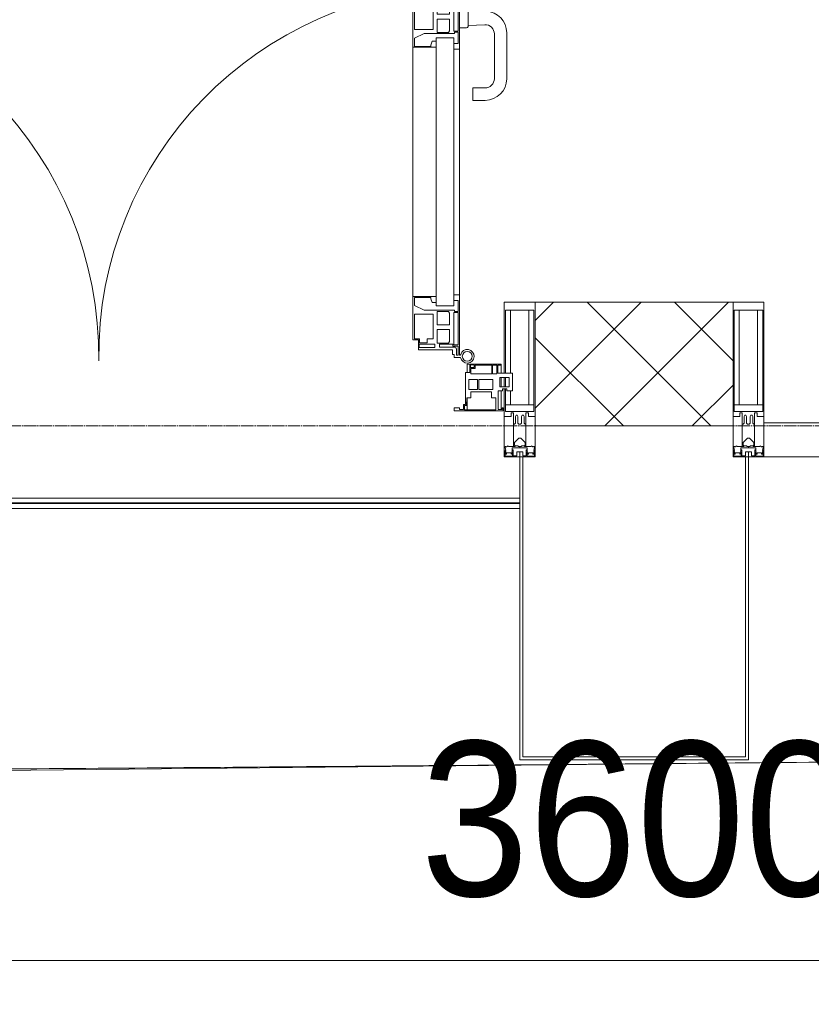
# Model space of a CAD drawing. Header units: millimetres. Extents: x 5617 to 183965, y 7718 to 172958.
# Tile 62 of 120: x 65931 to 67212, y 14465 to 16057. Entities that reach past the tile are written whole.
import ezdxf

# ---------------------------------------------------------------- set-up
doc = ezdxf.new("R2010")
doc.units = ezdxf.units.MM
doc.linetypes.add('ADSK_Линия сетки', pattern=[25, 20, -2.5, 0, -2.5])
for name, color, linetype, lineweight in [('Двери', 7, 'Continuous', 18), ('Импосты витража', 7, 'Continuous', 18), ('Колонны', 7, 'Continuous', 18), ('Ограждение', 7, 'Continuous', 18), ('Оси', 7, 'Continuous', 9), ('Панели витража', 7, 'Continuous', 18), ('Поручни', 7, 'Continuous', 18), ('Размеры', 7, 'Continuous', 9), ('Размеры-100', 7, 'Continuous', 9), ('Стены разрез', 7, 'Continuous', 40), ('Форма', 7, 'Continuous', 18), ('Формообразующий элемент-перекрытие', 7, 'Continuous', 18), ('Элементы узлов', 7, 'Continuous', 18)]:
    doc.layers.add(name, color=color, linetype=linetype, lineweight=lineweight)
doc.styles.add('Arial', font='arial.ttf', dxfattribs={"width": 0.9, "height": 250})
doc.dimstyles.new('Основной_2_5_мм', dxfattribs={"dimscale": 304.8, "dimtxt": 255.06485, "dimasz": 0.463911, "dimexe": 0.492126, "dimexo": 0.492126, "dimgap": 0.098425, "dimtad": 1, "dimdec": 0, "dimdsep": 46, "dimtxsty": 'Arial', "dimblk1": 'OBLIQUE', "dimblk2": 'OBLIQUE', "dimsah": 1, "dimcen": 0.09, "dimdle": 0.492126, "dimazin": 2, "dimtfac": 1, "dimtdec": 4, "dimtix": 1, "dimtmove": 0, "dimatfit": 3, "dimfxl": 1, "dimtvp": 1, "dimtolj": 1, "dimtzin": 0, "dimlwd": 20, "dimlwe": 20, "dimarcsym": 2})

# ---------------------------------------------------------------- blocks, each defined once
blk = doc.blocks.new('System Panel - A_PAN_Glass-7506762-МКСС_К4_L05_18_600_')
at = {"layer": 'Панели витража', "color": 254, "lineweight": 5, "true_color": 0xcccccc}
for p, q in [((656.25, 55), (-656.25, 55)), ((-656.25, 55), (-656.25, 0)), ((656.25, 0), (656.25, 55)), ((-656.25, 0), (656.25, 0))]:
    blk.add_line(p, q, dxfattribs=at)
blk = doc.blocks.new('A_PAN_ALU_Door_Double - EXT_1_Double_EQ-7506763-МКСС_К4_L05_18_600_')
at = {"layer": 'Двери', "color": 254, "lineweight": 5, "true_color": 0xcccccc}
for p, q in [((-575.1, -160.7), (-585.4, -160.7)), ((-583.7, -164.2), (-583.7, -262.2)), ((-581.6, -179.2), (-581.6, -164.2)), ((-581.6, -164.2), (-578.6, -164.2)), ((-578.6, -164.2), (-578.6, -174.5)), ((-575.1, -165.6), (-575.1, -160.7)), ((-572.4, -165.6), (-575.1, -165.6)), ((-572.4, -173.3), (-572.4, -165.6)), ((-517.1, -173.3), (-572.4, -173.3)), ((-517.1, -189.3), (-517.1, -173.3)), ((517.1, -173.3), (572.4, -173.3)), ((517.1, -189.3), (517.1, -173.3)), ((572.4, -165.6), (575.1, -165.6)), ((572.4, -173.3), (572.4, -165.6)), ((575.1, -160.7), (585.4, -160.7)), ((575.1, -165.6), (575.1, -160.7)), ((581.6, -164.2), (578.6, -164.2)), ((578.6, -164.2), (578.6, -174.5)), ((581.6, -179.2), (581.6, -164.2)), ((583.7, -164.2), (583.7, -262.2)), ((-572.9, -179.2), (-581.6, -179.2)), ((-581.6, -233.4), (-581.6, -180.9)), ((-581.6, -180.9), (-574.6, -180.9)), ((-575.5, -177.5), (-551.3, -177.5)), ((-574.6, -180.9), (-574.6, -233.4)), ((-572.9, -182.2), (-572.9, -179.2)), ((-551.3, -182.2), (-572.9, -182.2)), ((-567.6, -186.7), (-566.1, -184)), ((-567.6, -205.7), (-567.6, -186.7)), ((-566.1, -184), (-547.7, -184)), ((-551.3, -177.5), (-551.3, -182.2)), ((-547.7, -184), (-547.7, -205.7)), ((-543.6, -182.2), (-543.6, -176.7)), ((-543.6, -176.7), (-518.6, -176.7)), ((-518.6, -182.2), (-543.6, -182.2)), ((-531.2, -191), (-531.2, -184.4)), ((-531.2, -184.4), (-518.8, -184.4)), ((-518.8, -184.4), (-518.8, -191)), ((-518.8, -191), (-510.6, -191)), ((-518.6, -176.7), (-518.6, -182.2)), ((-508.2, -189.3), (-517.1, -189.3)), ((-510.6, -191), (-510.6, -230.6)), ((-508.2, -259.2), (-508.2, -189.3)), ((508.2, -189.3), (517.1, -189.3)), ((508.2, -259.2), (508.2, -189.3)), ((510.6, -191), (510.6, -230.6)), ((518.8, -191), (510.6, -191)), ((518.6, -176.7), (518.6, -182.2)), ((543.6, -176.7), (518.6, -176.7)), ((518.6, -182.2), (543.6, -182.2)), ((518.8, -184.4), (518.8, -191)), ((531.2, -184.4), (518.8, -184.4)), ((531.2, -191), (531.2, -184.4)), ((543.6, -182.2), (543.6, -176.7)), ((547.7, -184), (547.7, -205.7)), ((566.1, -184), (547.7, -184)), ((551.3, -177.5), (551.3, -182.2)), ((575.5, -177.5), (551.3, -177.5)), ((551.3, -182.2), (572.9, -182.2)), ((567.6, -186.7), (566.1, -184)), ((567.6, -205.7), (567.6, -186.7)), ((572.9, -179.2), (581.6, -179.2)), ((572.9, -182.2), (572.9, -179.2)), ((574.6, -180.9), (574.6, -233.4)), ((581.6, -180.9), (574.6, -180.9)), ((581.6, -233.4), (581.6, -180.9)), ((-547.7, -205.7), (-567.6, -205.7)), ((-541.3, -230.6), (-541.3, -191)), ((-541.3, -191), (-531.2, -191)), ((541.3, -191), (531.2, -191)), ((541.3, -230.6), (541.3, -191)), ((547.7, -205.7), (567.6, -205.7)), ((-567.6, -232.6), (-567.6, -213.6)), ((-567.6, -213.6), (-547.7, -213.6)), ((-547.7, -213.6), (-547.7, -235.3)), ((567.6, -213.6), (547.7, -213.6)), ((547.7, -213.6), (547.7, -235.3)), ((567.6, -232.6), (567.6, -213.6)), ((-574.6, -233.4), (-581.6, -233.4)), ((-581.6, -253.1), (-581.6, -235.1)), ((-581.6, -235.1), (-575.4, -235.1)), ((-575.4, -235.1), (-575.4, -237.1)), ((-575.4, -237.1), (-526.4, -237.1)), ((-566.1, -235.3), (-567.6, -232.6)), ((-547.7, -235.3), (-566.1, -235.3)), ((-510.6, -230.6), (-541.3, -230.6)), ((-526.4, -237.1), (-510.6, -244.7)), ((510.6, -230.6), (541.3, -230.6)), ((526.4, -237.1), (510.6, -244.7)), ((575.4, -237.1), (526.4, -237.1)), ((547.7, -235.3), (566.1, -235.3)), ((566.1, -235.3), (567.6, -232.6)), ((574.6, -233.4), (581.6, -233.4)), ((575.4, -235.1), (575.4, -237.1)), ((581.6, -235.1), (575.4, -235.1)), ((581.6, -253.1), (581.6, -235.1)), ((-583.7, -244.2), (-583.7, -677.3)), ((-574.6, -253.1), (-581.6, -253.1)), ((-574.6, -244.2), (-546, -244.2)), ((-574.6, -244.2), (-574.6, -677.3)), ((-574.6, -262.2), (-574.6, -253.1)), ((-546, -677.3), (-546, -244.2)), ((-539.3, -249.6), (-546, -249.6)), ((-546, -249.6), (-546, -259.2)), ((-537.1, -255.7), (-539.3, -249.6)), ((-510.6, -244.7), (-510.6, -257.7)), ((510.6, -244.7), (510.6, -257.7)), ((537.1, -255.7), (539.3, -249.6)), ((539.3, -249.6), (546, -249.6)), ((546, -677.3), (546, -244.2)), ((574.6, -244.2), (546, -244.2)), ((546, -249.6), (546, -259.2)), ((574.6, -244.2), (574.6, -677.3)), ((574.6, -253.1), (581.6, -253.1)), ((574.6, -262.2), (574.6, -253.1)), ((583.7, -244.2), (583.7, -677.3)), ((-583.7, -262.2), (-574.6, -262.2)), ((-546, -259.2), (-508.2, -259.2)), ((-537.1, -257.7), (-537.1, -255.7)), ((-510.6, -257.7), (-537.1, -257.7)), ((-508.2, -662.3), (-508.2, -259.2)), ((546, -259.2), (508.2, -259.2)), ((508.2, -662.3), (508.2, -259.2)), ((510.6, -257.7), (537.1, -257.7)), ((537.1, -257.7), (537.1, -255.7)), ((583.7, -262.2), (574.6, -262.2)), ((-574.6, -659.3), (-583.7, -659.3)), ((-583.7, -659.3), (-583.7, -758.9)), ((-574.6, -659.3), (-583.7, -659.3)), ((-583.7, -659.3), (-583.7, -758.9)), ((-581.6, -686.5), (-581.6, -668.4)), ((-581.6, -668.4), (-574.6, -668.4)), ((-581.6, -686.5), (-581.6, -668.4)), ((-581.6, -668.4), (-574.6, -668.4)), ((-574.6, -668.4), (-574.6, -659.3)), ((-574.6, -668.4), (-574.6, -659.3)), ((-508.2, -662.3), (-546, -662.3)), ((-546, -662.3), (-546, -672)), ((-508.2, -662.3), (-546, -662.3)), ((-546, -662.3), (-546, -672)), ((-539.3, -672), (-537.1, -665.9)), ((-539.3, -672), (-537.1, -665.9)), ((-537.1, -665.9), (-537.1, -663.8)), ((-537.1, -663.8), (-510.6, -663.8)), ((-537.1, -665.9), (-537.1, -663.8)), ((-537.1, -663.8), (-510.6, -663.8)), ((-510.6, -663.8), (-510.6, -676.8)), ((-510.6, -663.8), (-510.6, -676.8)), ((-508.2, -732.3), (-508.2, -662.3)), ((-508.2, -732.3), (-508.2, -662.3)), ((508.2, -662.3), (546, -662.3)), ((508.2, -732.3), (508.2, -662.3)), ((508.2, -662.3), (546, -662.3)), ((508.2, -732.3), (508.2, -662.3)), ((510.6, -663.8), (510.6, -676.8)), ((537.1, -663.8), (510.6, -663.8)), ((510.6, -663.8), (510.6, -676.8)), ((537.1, -663.8), (510.6, -663.8)), ((537.1, -665.9), (537.1, -663.8)), ((537.1, -665.9), (537.1, -663.8)), ((539.3, -672), (537.1, -665.9)), ((539.3, -672), (537.1, -665.9)), ((546, -662.3), (546, -672)), ((546, -662.3), (546, -672)), ((574.6, -659.3), (583.7, -659.3)), ((574.6, -668.4), (574.6, -659.3)), ((574.6, -659.3), (583.7, -659.3)), ((574.6, -668.4), (574.6, -659.3)), ((581.6, -668.4), (574.6, -668.4)), ((581.6, -668.4), (574.6, -668.4)), ((581.6, -686.5), (581.6, -668.4)), ((581.6, -686.5), (581.6, -668.4)), ((583.7, -659.3), (583.7, -758.9)), ((583.7, -659.3), (583.7, -758.9)), ((-526.4, -684.5), (-575.4, -684.5)), ((-575.4, -684.5), (-575.4, -686.5)), ((-526.4, -684.5), (-575.4, -684.5)), ((-575.4, -684.5), (-575.4, -686.5)), ((-574.6, -677.3), (-546, -677.3)), ((-546, -672), (-539.3, -672)), ((-546, -672), (-539.3, -672)), ((-510.6, -676.8), (-526.4, -684.5)), ((-510.6, -676.8), (-526.4, -684.5)), ((510.6, -676.8), (526.4, -684.5)), ((510.6, -676.8), (526.4, -684.5)), ((526.4, -684.5), (575.4, -684.5)), ((526.4, -684.5), (575.4, -684.5)), ((546, -672), (539.3, -672)), ((546, -672), (539.3, -672)), ((574.6, -677.3), (546, -677.3)), ((575.4, -684.5), (575.4, -686.5)), ((575.4, -684.5), (575.4, -686.5)), ((-575.4, -686.5), (-581.6, -686.5)), ((-575.4, -686.5), (-581.6, -686.5)), ((-581.6, -740.6), (-581.6, -688.2)), ((-581.6, -688.2), (-574.6, -688.2)), ((-581.6, -740.6), (-581.6, -688.2)), ((-581.6, -688.2), (-574.6, -688.2)), ((-574.6, -688.2), (-574.6, -740.6)), ((-574.6, -688.2), (-574.6, -740.6)), ((-567.6, -688.9), (-566.1, -686.3)), ((-567.6, -688.9), (-566.1, -686.3)), ((-567.6, -708), (-567.6, -688.9)), ((-567.6, -708), (-567.6, -688.9)), ((-566.1, -686.3), (-547.7, -686.3)), ((-566.1, -686.3), (-547.7, -686.3)), ((-547.7, -686.3), (-547.7, -708)), ((-547.7, -686.3), (-547.7, -708)), ((-541.3, -730.5), (-541.3, -691)), ((-541.3, -691), (-510.6, -691)), ((-541.3, -730.5), (-541.3, -691)), ((-541.3, -691), (-510.6, -691)), ((-510.6, -691), (-510.6, -730.6)), ((-510.6, -691), (-510.6, -730.6)), ((541.3, -691), (510.6, -691)), ((510.6, -691), (510.6, -730.6)), ((541.3, -691), (510.6, -691)), ((510.6, -691), (510.6, -730.6)), ((541.3, -730.5), (541.3, -691)), ((541.3, -730.5), (541.3, -691)), ((547.7, -686.3), (547.7, -708)), ((566.1, -686.3), (547.7, -686.3)), ((547.7, -686.3), (547.7, -708)), ((566.1, -686.3), (547.7, -686.3)), ((567.6, -688.9), (566.1, -686.3)), ((567.6, -688.9), (566.1, -686.3)), ((567.6, -708), (567.6, -688.9)), ((567.6, -708), (567.6, -688.9)), ((581.6, -688.2), (574.6, -688.2)), ((574.6, -688.2), (574.6, -740.6)), ((581.6, -688.2), (574.6, -688.2)), ((574.6, -688.2), (574.6, -740.6)), ((575.4, -686.5), (581.6, -686.5)), ((575.4, -686.5), (581.6, -686.5)), ((581.6, -740.6), (581.6, -688.2)), ((581.6, -740.6), (581.6, -688.2)), ((-547.7, -708), (-567.6, -708)), ((-547.7, -708), (-567.6, -708)), ((-567.6, -734.8), (-567.6, -715.8)), ((-567.6, -715.8), (-547.7, -715.8)), ((-567.6, -734.8), (-567.6, -715.8)), ((-567.6, -715.8), (-547.7, -715.8)), ((-547.7, -715.8), (-547.7, -737.5)), ((-547.7, -715.8), (-547.7, -737.5)), ((547.7, -708), (567.6, -708)), ((547.7, -708), (567.6, -708)), ((567.6, -715.8), (547.7, -715.8)), ((547.7, -715.8), (547.7, -737.5)), ((567.6, -715.8), (547.7, -715.8)), ((547.7, -715.8), (547.7, -737.5)), ((567.6, -734.8), (567.6, -715.8)), ((567.6, -734.8), (567.6, -715.8)), ((-531.2, -730.5), (-541.3, -730.5)), ((-531.2, -730.5), (-541.3, -730.5)), ((-531.2, -737.1), (-531.2, -730.5)), ((-531.2, -737.1), (-531.2, -730.5)), ((-510.6, -730.6), (-518.8, -730.6)), ((-518.8, -730.6), (-518.8, -737.1)), ((-510.6, -730.6), (-518.8, -730.6)), ((-518.8, -730.6), (-518.8, -737.1)), ((-517.1, -741.8), (-517.1, -732.3)), ((-517.1, -732.3), (-508.2, -732.3)), ((-517.1, -741.8), (-517.1, -732.3)), ((-517.1, -732.3), (-508.2, -732.3)), ((517.1, -732.3), (508.2, -732.3)), ((517.1, -732.3), (508.2, -732.3)), ((510.6, -730.6), (518.8, -730.6)), ((510.6, -730.6), (518.8, -730.6)), ((517.1, -741.8), (517.1, -732.3)), ((517.1, -741.8), (517.1, -732.3)), ((518.8, -730.6), (518.8, -737.1)), ((518.8, -730.6), (518.8, -737.1)), ((531.2, -730.5), (541.3, -730.5)), ((531.2, -737.1), (531.2, -730.5)), ((531.2, -730.5), (541.3, -730.5)), ((531.2, -737.1), (531.2, -730.5)), ((-574.6, -740.6), (-581.6, -740.6)), ((-574.6, -740.6), (-581.6, -740.6)), ((-581.6, -750.3), (-581.6, -742.3)), ((-581.6, -742.3), (-572.9, -742.3)), ((-581.6, -750.3), (-581.6, -742.3)), ((-581.6, -742.3), (-572.9, -742.3)), ((-572.9, -742.3), (-572.9, -739.3)), ((-572.9, -739.3), (-543.6, -739.3)), ((-572.9, -742.3), (-572.9, -739.3)), ((-572.9, -739.3), (-543.6, -739.3)), ((-566.1, -737.5), (-567.6, -734.8)), ((-566.1, -737.5), (-567.6, -734.8)), ((-547.7, -737.5), (-566.1, -737.5)), ((-547.7, -737.5), (-566.1, -737.5)), ((-543.6, -739.3), (-543.6, -744.8)), ((-543.6, -739.3), (-543.6, -744.8)), ((-543.6, -744.8), (-518.6, -744.8)), ((-543.6, -744.8), (-518.6, -744.8)), ((-518.8, -737.1), (-531.2, -737.1)), ((-518.8, -737.1), (-531.2, -737.1)), ((-518.6, -744.8), (-518.6, -741.8)), ((-518.6, -741.8), (-517.1, -741.8)), ((-518.6, -744.8), (-518.6, -741.8)), ((-518.6, -741.8), (-517.1, -741.8)), ((518.6, -741.8), (517.1, -741.8)), ((518.6, -741.8), (517.1, -741.8)), ((518.6, -744.8), (518.6, -741.8)), ((518.6, -744.8), (518.6, -741.8)), ((543.6, -744.8), (518.6, -744.8)), ((543.6, -744.8), (518.6, -744.8)), ((518.8, -737.1), (531.2, -737.1)), ((518.8, -737.1), (531.2, -737.1)), ((543.6, -739.3), (543.6, -744.8)), ((572.9, -739.3), (543.6, -739.3)), ((543.6, -739.3), (543.6, -744.8)), ((572.9, -739.3), (543.6, -739.3)), ((547.7, -737.5), (566.1, -737.5)), ((547.7, -737.5), (566.1, -737.5)), ((566.1, -737.5), (567.6, -734.8)), ((566.1, -737.5), (567.6, -734.8)), ((572.9, -742.3), (572.9, -739.3)), ((572.9, -742.3), (572.9, -739.3)), ((581.6, -742.3), (572.9, -742.3)), ((581.6, -742.3), (572.9, -742.3)), ((574.6, -740.6), (581.6, -740.6)), ((574.6, -740.6), (581.6, -740.6)), ((581.6, -750.3), (581.6, -742.3)), ((581.6, -750.3), (581.6, -742.3)), ((-583.7, -758.9), (-578.6, -758.9)), ((-583.7, -758.9), (-578.6, -758.9)), ((-579.8, -750.3), (-581.6, -750.3)), ((-579.8, -750.3), (-581.6, -750.3)), ((-578.6, -748.9), (-579.8, -748.9)), ((-579.8, -748.9), (-579.8, -750.3)), ((-578.6, -748.9), (-579.8, -748.9)), ((-579.8, -748.9), (-579.8, -750.3)), ((-578.6, -758.9), (-578.6, -748.9)), ((-578.6, -758.9), (-578.6, -748.9)), ((578.6, -748.9), (579.8, -748.9)), ((578.6, -758.9), (578.6, -748.9)), ((578.6, -748.9), (579.8, -748.9)), ((578.6, -758.9), (578.6, -748.9)), ((583.7, -758.9), (578.6, -758.9)), ((583.7, -758.9), (578.6, -758.9)), ((579.8, -748.9), (579.8, -750.3)), ((579.8, -748.9), (579.8, -750.3)), ((579.8, -750.3), (581.6, -750.3)), ((579.8, -750.3), (581.6, -750.3))]:
    blk.add_line(p, q, dxfattribs=at)
at = {"layer": 'Двери', "color": 254, "lineweight": 5, "true_color": 0xe5e5e5}
for p, q in [((-625.1, -576.5), (-605.1, -576.5)), ((-605.1, -576.5), (-605.1, -596.5)), ((625.1, -576.5), (605.1, -576.5)), ((605.1, -576.5), (605.1, -596.5)), ((-605.1, -596.5), (-625.1, -596.5)), ((605.1, -596.5), (625.1, -596.5)), ((-660.1, -685.7), (-660.1, -611.5)), ((-640.1, -611.5), (-640.1, -683.8)), ((640.1, -611.5), (640.1, -683.8)), ((660.1, -685.7), (660.1, -611.5)), ((-624.5, -698.8), (-597.6, -697.7)), ((-597.6, -723.5), (-597.6, -696)), ((-595.1, -693.5), (-583.6, -693.5)), ((595.1, -693.5), (583.6, -693.5)), ((597.6, -723.5), (597.6, -696)), ((624.5, -698.8), (597.6, -697.7)), ((-597.6, -721.7), (-626.4, -720.7)), ((-583.6, -726), (-595.1, -726)), ((583.6, -726), (595.1, -726)), ((597.6, -721.7), (626.4, -720.7))]:
    blk.add_line(p, q, dxfattribs=at)
at = {"layer": 'Двери', "color": 254, "lineweight": 5, "true_color": 0xcccccc}
for centre, radius, start, end in [((-596.2, -162.7), 11, 9.9716, 343.953), ((-596.2, -162.6), 8, 90, 270), ((-596.2, -162.6), 8, 270, 90), ((596.2, -162.7), 11, 196.047, 170.0284), ((596.2, -162.6), 8, 90, 270), ((596.2, -162.6), 8, 270, 90), ((-583.7, -166.3), 2.03, 90, 163.9279), ((-575.5, -174.5), 3, 180, 270), ((575.5, -174.5), 3, 270, 0), ((583.7, -166.3), 2.03, 16.0721, 90)]:
    blk.add_arc(centre, radius, start, end, dxfattribs=at)
at = {"layer": 'Двери', "color": 254, "lineweight": 5, "true_color": 0xe5e5e5}
for centre, radius, start, end in [((-596.2, -162.6), 596.2, 270.9387, 0.704), ((596.2, -162.6), 596.2, 179.296, 269.0613), ((-625.1, -611.5), 35, 90, 180), ((625.1, -611.5), 35, 0, 90), ((-625.1, -611.5), 15, 90, 180), ((625.1, -611.5), 15, 0, 90), ((-625.1, -683.8), 15, 180, 272.1944), ((625.1, -683.8), 15, 267.8056, 0), ((-625.1, -685.7), 35, 180, 267.8055), ((-595.1, -696), 2.5, 90, 180), ((595.1, -696), 2.5, 0, 90), ((625.1, -685.7), 35, 272.1945, 0), ((-595.1, -723.5), 2.5, 180, 270), ((595.1, -723.5), 2.5, 270, 0)]:
    blk.add_arc(centre, radius, start, end, dxfattribs=at)
at = {"layer": 'Панели витража', "color": 254, "lineweight": 5, "true_color": 0xcccccc}
for p, q in [((-654.3, -79.5), (-654.3, -74.5)), ((-654.3, -74.5), (-575.3, -74.5)), ((-652.8, -79.5), (-654.3, -79.5)), ((-652.8, -76.7), (-652.8, -79.5)), ((-646.3, -76.7), (-652.8, -76.7)), ((-651.2, -76.7), (-651.2, -106.6)), ((-646.3, -106.6), (-646.3, -76.7)), ((-592, -76.3), (-642.4, -76.3)), ((-642.4, -76.3), (-642.4, -95.5)), ((-596.2, -95.5), (-596.2, -76.2)), ((-592, -83.1), (-592, -76.3)), ((-590.3, -76.5), (-590.3, -84.8)), ((-583.9, -76.5), (-590.3, -76.5)), ((-583.9, -79.5), (-583.9, -76.5)), ((-575.3, -79.5), (-583.9, -79.5)), ((-575.3, -74.5), (-575.3, -79.5)), ((575.3, -74.5), (654.3, -74.5)), ((575.3, -79.5), (575.3, -74.5)), ((583.9, -79.5), (575.3, -79.5)), ((583.9, -76.5), (583.9, -79.5)), ((590.3, -76.5), (583.9, -76.5)), ((590.3, -84.8), (590.3, -76.5)), ((592, -76.3), (592, -83.1)), ((642.4, -76.3), (592, -76.3)), ((596.2, -76.2), (596.2, -95.5)), ((642.4, -95.5), (642.4, -76.3)), ((646.3, -76.7), (646.3, -106.6)), ((652.8, -76.7), (646.3, -76.7)), ((651.2, -106.6), (651.2, -76.7)), ((652.8, -79.5), (652.8, -76.7)), ((654.3, -79.5), (652.8, -79.5)), ((654.3, -74.5), (654.3, -79.5)), ((-642.4, -95.5), (-635.3, -95.5)), ((-635.3, -95.5), (-635.3, -105)), ((-602.1, -95.5), (-595.8, -95.5)), ((-602.1, -105), (-602.1, -95.5)), ((-595.8, -89), (-595, -88.2)), ((-595.8, -95.5), (-595.8, -89)), ((-595, -83.1), (-592, -83.1)), ((-595, -88.2), (-595, -83.1)), ((-593.3, -84.8), (-593.3, -136.5)), ((-590.3, -84.8), (-593.3, -84.8)), ((593.3, -84.8), (590.3, -84.8)), ((592, -83.1), (595, -83.1)), ((593.3, -136.5), (593.3, -84.8)), ((595, -83.1), (595, -88.2)), ((595, -88.2), (595.8, -89)), ((595.8, -89), (595.8, -95.5)), ((595.8, -95.5), (602.1, -95.5)), ((602.1, -95.5), (602.1, -105)), ((635.3, -95.5), (642.4, -95.5)), ((635.3, -105), (635.3, -95.5)), ((-669.2, -106.6), (-660.2, -106.6)), ((-669.2, -135.1), (-669.2, -106.6)), ((-660.2, -106.6), (-660.2, -110.1)), ((-660.2, -110.1), (-653.3, -110.1)), ((-653.3, -106.6), (-646.3, -106.6)), ((-653.3, -110.1), (-653.3, -106.6)), ((-637.8, -108.8), (-637.8, -125)), ((-615.2, -108.8), (-637.8, -108.8)), ((-635.3, -105), (-602.1, -105)), ((-615.2, -125), (-615.2, -108.8)), ((-613, -108.8), (-613, -125)), ((-598.7, -108.8), (-613, -108.8)), ((-598.7, -125), (-598.7, -108.8)), ((598.7, -108.8), (598.7, -125)), ((613, -108.8), (598.7, -108.8)), ((602.1, -105), (635.3, -105)), ((613, -125), (613, -108.8)), ((615.2, -108.8), (615.2, -125)), ((637.8, -108.8), (615.2, -108.8)), ((637.8, -125), (637.8, -108.8)), ((646.3, -106.6), (653.3, -106.6)), ((653.3, -106.6), (653.3, -110.1)), ((653.3, -110.1), (660.2, -110.1)), ((660.2, -106.6), (669.2, -106.6)), ((660.2, -110.1), (660.2, -106.6)), ((669.2, -106.6), (669.2, -135.1)), ((-664.2, -113.4), (-664.2, -128.4)), ((-649.2, -113.4), (-664.2, -113.4)), ((-651.2, -113.4), (-651.2, -128.4)), ((-649.2, -128.4), (-649.2, -113.4)), ((-637.8, -125), (-615.2, -125)), ((-613, -125), (-598.7, -125)), ((598.7, -125), (613, -125)), ((615.2, -125), (637.8, -125)), ((649.2, -113.4), (649.2, -128.4)), ((664.2, -113.4), (649.2, -113.4)), ((651.2, -128.4), (651.2, -113.4)), ((664.2, -128.4), (664.2, -113.4)), ((-645.9, -135.1), (-669.2, -135.1)), ((-664.2, -128.4), (-649.2, -128.4)), ((-651.2, -135.1), (-651.2, -148.5)), ((-645.9, -148.5), (-645.9, -135.1)), ((-644.3, -134.5), (-644.3, -148.2)), ((-637.3, -134.5), (-644.3, -134.5)), ((-637.3, -148.2), (-637.3, -134.5)), ((-635.9, -134.2), (-635.9, -148.4)), ((-601.9, -134.2), (-635.9, -134.2)), ((-608.9, -142.8), (-601.9, -142.8)), ((-608.9, -148.4), (-608.9, -142.8)), ((-601.9, -142.8), (-601.9, -134.2)), ((-600.3, -136.5), (-600.3, -150)), ((-593.3, -136.5), (-600.3, -136.5)), ((-596.2, -150), (-596.2, -136.5)), ((600.3, -136.5), (593.3, -136.5)), ((596.2, -136.5), (596.2, -150)), ((600.3, -150), (600.3, -136.5)), ((635.9, -134.2), (601.9, -134.2)), ((601.9, -134.2), (601.9, -142.8)), ((601.9, -142.8), (608.9, -142.8)), ((608.9, -142.8), (608.9, -148.4)), ((635.9, -148.4), (635.9, -134.2)), ((637.3, -134.5), (637.3, -148.2)), ((644.3, -134.5), (637.3, -134.5)), ((644.3, -148.2), (644.3, -134.5)), ((645.9, -135.1), (645.9, -148.5)), ((669.2, -135.1), (645.9, -135.1)), ((649.2, -128.4), (664.2, -128.4)), ((651.2, -148.5), (651.2, -135.1)), ((-651.2, -148.5), (-645.9, -148.5)), ((-651.2, -150), (-651.2, -148.5)), ((-600.3, -150), (-651.2, -150)), ((-644.3, -148.2), (-637.3, -148.2)), ((-635.9, -148.4), (-608.9, -148.4)), ((-607.5, -144.4), (-607.5, -148.7)), ((-601.5, -144.4), (-607.5, -144.4)), ((-607.5, -148.7), (-601.5, -148.7)), ((-601.5, -148.7), (-601.5, -144.4)), ((-600.3, -150), (-596.2, -150)), ((596.2, -150), (600.3, -150)), ((651.2, -150), (600.3, -150)), ((601.5, -144.4), (601.5, -148.7)), ((607.5, -144.4), (601.5, -144.4)), ((601.5, -148.7), (607.5, -148.7)), ((607.5, -148.7), (607.5, -144.4)), ((608.9, -148.4), (635.9, -148.4)), ((637.3, -148.2), (644.3, -148.2)), ((645.9, -148.5), (651.2, -148.5)), ((651.2, -148.5), (651.2, -150))]:
    blk.add_line(p, q, dxfattribs=at)
blk = doc.blocks.new('Rectangular Mullion - 50Wx250H-V49-МКСС_К4_L05_18_600_')
at = {"layer": 'Элементы узлов', "color": 254, "lineweight": 5, "true_color": 0xcccccc}
for p, q in [((-25, 135.1), (-25, 250)), ((-25, 250), (0, 250)), ((25, 250), (0, 250)), ((25, 65.2), (25, 250)), ((-23, 237.3), (0, 237.3)), ((-23, 237.3), (-23, 135.1)), ((-14.9, 135.1), (-14.9, 237.3)), ((23, 237.3), (0, 237.3)), ((14.9, 84), (14.9, 237.3)), ((23, 237.3), (23, 73.6)), ((-25, 113.4), (-25, 128.4)), ((-23, 128.4), (-23, 113.4)), ((-25, 65.2), (-25, 110.1)), ((-23, 110.1), (-23, 73.6)), ((-14.9, 84), (-14.9, 106.6)), ((0, 84), (-23, 84)), ((0, 84), (23, 84)), ((-14, 65.2), (-25, 65.2)), ((-0.5, 73.6), (-23, 73.6)), ((-14, 71.3), (-14, 65.2)), ((-10, 71.3), (-14, 71.3)), ((-10, 53), (-10, 71.3)), ((-7, 65.2), (-5.9, 67.3)), ((-7, 65.2), (-7, 54.7)), ((-4.1, 67.3), (-5.9, 67.3)), ((-4.1, 67.3), (-2.9, 65.1)), ((-2.9, 65.1), (-2.9, 54.6)), ((0.5, 73.6), (23, 73.6)), ((4.1, 67.3), (2.9, 65.1)), ((2.9, 65.1), (2.9, 54.6)), ((4.1, 67.3), (5.9, 67.3)), ((7, 65.2), (5.9, 67.3)), ((7, 65.2), (7, 54.7)), ((10, 71.3), (14, 71.3)), ((10, 53), (10, 71.3)), ((14, 71.3), (14, 65.2)), ((14, 65.2), (25, 65.2)), ((-8.7, 53), (-10, 53)), ((-10, 53), (-10, 17)), ((-8.7, 53), (-7, 54.7)), ((-1.3, 53), (-2.9, 54.6)), ((0, 53), (-1.3, 53)), ((0, 53), (1.3, 53)), ((1.3, 53), (2.9, 54.6)), ((8.7, 53), (7, 54.7)), ((8.7, 53), (10, 53)), ((10, 53), (10, 17)), ((-22.3, 17), (-23.8, 17)), ((-23.8, 17), (-23.8, 14.6)), ((-22.3, 17), (-22.3, 16)), ((-22.3, 16), (-21.3, 16)), ((-19, 17.6), (-21.3, 16)), ((-18.4, 16.6), (-19, 17.6)), ((-7.4, 16.6), (-18.4, 16.6)), ((-10, 17), (-7.5, 17)), ((-8.5, 23), (-1.5, 30)), ((-8.5, 18.5), (-8.5, 23)), ((-7.5, 18.5), (-8.5, 18.5)), ((-7.5, 17), (-7.5, 18.5)), ((-7.4, 18), (-7.4, 16.6)), ((-2.6, 18), (-7.4, 18)), ((-2.6, 18), (-2.6, 16.8)), ((-2.6, 16.8), (0, 16.8)), ((-1.5, 30), (0, 30)), ((1.5, 30), (0, 30)), ((2.6, 16.8), (0, 16.8)), ((0, 14.8), (0, 16.8)), ((0, 14.8), (0, 16.8)), ((8.5, 23), (1.5, 30)), ((2.6, 18), (2.6, 16.8)), ((2.6, 18), (7.4, 18)), ((7.4, 18), (7.4, 16.6)), ((7.4, 16.6), (18.4, 16.6)), ((7.5, 18.5), (8.5, 18.5)), ((7.5, 17), (7.5, 18.5)), ((10, 17), (7.5, 17)), ((8.5, 18.5), (8.5, 23)), ((18.4, 16.6), (19, 17.6)), ((19, 17.6), (21.3, 16)), ((22.3, 16), (21.3, 16)), ((22.3, 17), (22.3, 16)), ((22.3, 17), (23.8, 17)), ((23.8, 17), (23.8, 14.6)), ((-23.8, 14.6), (-25, 14.2)), ((-25, 0), (-25, 14.2)), ((-22.5, 10.6), (-23.8, 14.6)), ((-22.5, 10.6), (-23.7, 9.9)), ((-23.7, 1.3), (-23.7, 9.9)), ((-23.7, 1.3), (-11.8, 1.3)), ((-23.2, 10.2), (-22.5, 8)), ((-22.5, 8), (-22.5, 4.5)), ((-21.3, 4.5), (-22.5, 4.5)), ((-21.3, 4.5), (-21.3, 6.5)), ((-21.3, 6.5), (-14.2, 6.5)), ((-14.2, 6.5), (-14.2, 4.5)), ((-13.2, 4.5), (-14.2, 4.5)), ((-13.2, 4.5), (-12.2, 7.2)), ((-12.7, 7.6), (-11.3, 11.4)), ((-12.7, 7.6), (-11.8, 6.9)), ((-12.2, 9), (-12.2, 14.8)), ((-12.2, 14.8), (0, 14.8)), ((-11.8, 1.3), (-11.8, 6.9)), ((-10.5, 11.2), (-11.3, 11.4)), ((-10.5, 1.5), (-10.5, 11.2)), ((-4.8, 1.5), (-10.5, 1.5)), ((0, 8), (-4.8, 8)), ((-4.8, 1.5), (-4.8, 8)), ((12.2, 14.8), (0, 14.8)), ((0, 0), (0, 8)), ((0, 8), (4.8, 8)), ((0, 0), (0, 8)), ((4.8, 1.5), (4.8, 8)), ((4.8, 1.5), (10.5, 1.5)), ((10.5, 11.2), (11.3, 11.4)), ((10.5, 1.5), (10.5, 11.2)), ((12.7, 7.6), (11.3, 11.4)), ((12.7, 7.6), (11.8, 6.9)), ((11.8, 1.3), (11.8, 6.9)), ((23.7, 1.3), (11.8, 1.3)), ((12.2, 9), (12.2, 14.8)), ((13.2, 4.5), (12.2, 7.2)), ((13.2, 4.5), (14.2, 4.5)), ((21.3, 6.5), (14.2, 6.5)), ((14.2, 6.5), (14.2, 4.5)), ((21.3, 4.5), (21.3, 6.5)), ((21.3, 4.5), (22.5, 4.5)), ((22.5, 10.6), (23.8, 14.6)), ((22.5, 10.6), (23.7, 9.9)), ((23.2, 10.2), (22.5, 8)), ((22.5, 8), (22.5, 4.5)), ((23.7, 1.3), (23.7, 9.9)), ((23.8, 14.6), (25, 14.2)), ((25, 0), (25, 14.2)), ((-25, 0), (0, 0)), ((25, 0), (0, 0))]:
    blk.add_line(p, q, dxfattribs=at)
for centre, start, end in [((-0.5, 73.1), 360, 90), ((0.5, 73.1), 90, 180)]:
    blk.add_arc(centre, 0.5, start, end, dxfattribs=at)
blk = doc.blocks.new('Rectangular Mullion - R_StandardFrame_50Wx250H-V50-МКСС_К4_L05_18_600_')
at = {"layer": 'Импосты витража', "color": 254, "lineweight": 5, "true_color": 0xcccccc}
for p, q in [((-25, -110.1), (-25, 0)), ((-25, 0), (0, 0)), ((5, 0), (25, 0)), ((25, 0), (25, -250)), ((-25, -128.4), (-25, -113.4)), ((-25, -250), (-25, -135.1)), ((25, -250), (-25, -250))]:
    blk.add_line(p, q, dxfattribs=at)
blk = doc.blocks.new('Rectangular Mullion - 50Wx250H-2623690-МКСС_К4_L05_18_600_')
at = {"layer": 'Элементы узлов', "color": 254, "lineweight": 5, "true_color": 0xcccccc}
for p, q in [((-25, 65.2), (-25, 250)), ((-25, 250), (0, 250)), ((25, 250), (0, 250)), ((25, 65.2), (25, 250)), ((-23, 237.3), (0, 237.3)), ((-23, 237.3), (-23, 73.6)), ((-14.9, 84), (-14.9, 237.3)), ((23, 237.3), (0, 237.3)), ((14.9, 84), (14.9, 237.3)), ((23, 237.3), (23, 73.6)), ((0, 84), (-23, 84)), ((0, 84), (23, 84)), ((-14, 65.2), (-25, 65.2)), ((-0.5, 73.6), (-23, 73.6)), ((-14, 71.3), (-14, 65.2)), ((-10, 71.3), (-14, 71.3)), ((-10, 53), (-10, 71.3)), ((-7, 65.2), (-5.9, 67.3)), ((-7, 65.2), (-7, 54.7)), ((-4.1, 67.3), (-5.9, 67.3)), ((-4.1, 67.3), (-2.9, 65.1)), ((-2.9, 65.1), (-2.9, 54.6)), ((0.5, 73.6), (23, 73.6)), ((4.1, 67.3), (2.9, 65.1)), ((2.9, 65.1), (2.9, 54.6)), ((4.1, 67.3), (5.9, 67.3)), ((7, 65.2), (5.9, 67.3)), ((7, 65.2), (7, 54.7)), ((10, 71.3), (14, 71.3)), ((10, 53), (10, 71.3)), ((14, 71.3), (14, 65.2)), ((14, 65.2), (25, 65.2)), ((-8.7, 53), (-10, 53)), ((-10, 53), (-10, 17)), ((-8.7, 53), (-7, 54.7)), ((-1.3, 53), (-2.9, 54.6)), ((0, 53), (-1.3, 53)), ((0, 53), (1.3, 53)), ((1.3, 53), (2.9, 54.6)), ((8.7, 53), (7, 54.7)), ((8.7, 53), (10, 53)), ((10, 53), (10, 17)), ((-22.3, 17), (-23.8, 17)), ((-23.8, 17), (-23.8, 14.6)), ((-22.3, 17), (-22.3, 16)), ((-22.3, 16), (-21.3, 16)), ((-19, 17.6), (-21.3, 16)), ((-18.4, 16.6), (-19, 17.6)), ((-7.4, 16.6), (-18.4, 16.6)), ((-10, 17), (-7.5, 17)), ((-8.5, 23), (-1.5, 30)), ((-8.5, 18.5), (-8.5, 23)), ((-7.5, 18.5), (-8.5, 18.5)), ((-7.5, 17), (-7.5, 18.5)), ((-7.4, 18), (-7.4, 16.6)), ((-2.6, 18), (-7.4, 18)), ((-2.6, 18), (-2.6, 16.8)), ((-2.6, 16.8), (0, 16.8)), ((-1.5, 30), (0, 30)), ((1.5, 30), (0, 30)), ((2.6, 16.8), (0, 16.8)), ((0, 14.8), (0, 16.8)), ((0, 14.8), (0, 16.8)), ((8.5, 23), (1.5, 30)), ((2.6, 18), (2.6, 16.8)), ((2.6, 18), (7.4, 18)), ((7.4, 18), (7.4, 16.6)), ((7.4, 16.6), (18.4, 16.6)), ((7.5, 18.5), (8.5, 18.5)), ((7.5, 17), (7.5, 18.5)), ((10, 17), (7.5, 17)), ((8.5, 18.5), (8.5, 23)), ((18.4, 16.6), (19, 17.6)), ((19, 17.6), (21.3, 16)), ((22.3, 16), (21.3, 16)), ((22.3, 17), (22.3, 16)), ((22.3, 17), (23.8, 17)), ((23.8, 17), (23.8, 14.6)), ((-23.8, 14.6), (-25, 14.2)), ((-25, 0), (-25, 14.2)), ((-22.5, 10.6), (-23.8, 14.6)), ((-22.5, 10.6), (-23.7, 9.9)), ((-23.7, 1.3), (-23.7, 9.9)), ((-23.7, 1.3), (-11.8, 1.3)), ((-23.2, 10.2), (-22.5, 8)), ((-22.5, 8), (-22.5, 4.5)), ((-21.3, 4.5), (-22.5, 4.5)), ((-21.3, 4.5), (-21.3, 6.5)), ((-21.3, 6.5), (-14.2, 6.5)), ((-14.2, 6.5), (-14.2, 4.5)), ((-13.2, 4.5), (-14.2, 4.5)), ((-13.2, 4.5), (-12.2, 7.2)), ((-12.7, 7.6), (-11.3, 11.4)), ((-12.7, 7.6), (-11.8, 6.9)), ((-12.2, 9), (-12.2, 14.8)), ((-12.2, 14.8), (0, 14.8)), ((-11.8, 1.3), (-11.8, 6.9)), ((-10.5, 11.2), (-11.3, 11.4)), ((-10.5, 1.5), (-10.5, 11.2)), ((-4.8, 1.5), (-10.5, 1.5)), ((0, 8), (-4.8, 8)), ((-4.8, 1.5), (-4.8, 8)), ((12.2, 14.8), (0, 14.8)), ((0, 0), (0, 8)), ((0, 8), (4.8, 8)), ((0, 0), (0, 8)), ((4.8, 1.5), (4.8, 8)), ((4.8, 1.5), (10.5, 1.5)), ((10.5, 11.2), (11.3, 11.4)), ((10.5, 1.5), (10.5, 11.2)), ((12.7, 7.6), (11.3, 11.4)), ((12.7, 7.6), (11.8, 6.9)), ((11.8, 1.3), (11.8, 6.9)), ((23.7, 1.3), (11.8, 1.3)), ((12.2, 9), (12.2, 14.8)), ((13.2, 4.5), (12.2, 7.2)), ((13.2, 4.5), (14.2, 4.5)), ((21.3, 6.5), (14.2, 6.5)), ((14.2, 6.5), (14.2, 4.5)), ((21.3, 4.5), (21.3, 6.5)), ((21.3, 4.5), (22.5, 4.5)), ((22.5, 10.6), (23.8, 14.6)), ((22.5, 10.6), (23.7, 9.9)), ((23.2, 10.2), (22.5, 8)), ((22.5, 8), (22.5, 4.5)), ((23.7, 1.3), (23.7, 9.9)), ((23.8, 14.6), (25, 14.2)), ((25, 0), (25, 14.2)), ((-25, 0), (0, 0)), ((25, 0), (0, 0))]:
    blk.add_line(p, q, dxfattribs=at)
for centre, start, end in [((-0.5, 73.1), 360, 90), ((0.5, 73.1), 90, 180)]:
    blk.add_arc(centre, 0.5, start, end, dxfattribs=at)
blk = doc.blocks.new('Rectangular Mullion - R_StandardFrame_50Wx250H-7506756-МКСС_К4_L05_18_600_')
at = {"layer": 'Импосты витража', "color": 254, "lineweight": 5, "true_color": 0xcccccc}
for p, q in [((-25, -250), (-25, 0)), ((-25, 0), (-5, 0)), ((0, 0), (25, 0)), ((25, 0), (25, -250)), ((25, -250), (-25, -250))]:
    blk.add_line(p, q, dxfattribs=at)
blk = doc.blocks.new('Ограждение - Ограждение-5883860-МКСС_К4_L05_18_600_')
at = {"layer": 'Поручни', "color": 254, "lineweight": 5, "true_color": 0xcccccc}
for p, q in [((34015, -116.5), (32652.5, -116.5)), ((34015, -124.5), (32652.5, -124.5)), ((34015, -125.5), (32652.5, -125.5)), ((34015, -133.5), (32652.5, -133.5))]:
    blk.add_line(p, q, dxfattribs=at)
blk = doc.blocks.new('A_SLK_PAN_Type1 - Прямой тип панели-6537460-МКСС_К4_L05_18_600_')
at = {"layer": 'Колонны', "color": 254, "lineweight": 5, "true_color": 0xcccccc}
for p, q in [((-185, 490), (185, 490)), ((-185, 0), (-185, 490)), ((-180, 485), (-180, 0)), ((180, 485), (-180, 485)), ((180, 0), (180, 485)), ((185, 490), (185, 0)), ((-180, 0), (-185, 0)), ((185, 0), (180, 0))]:
    blk.add_line(p, q, dxfattribs=at)
blk = doc.blocks.new('135_SLK_K4_AR_FCD_rvt-1-МКСС_К4_L05_18_600_')
at = {"layer": 'Стены разрез', "lineweight": 5, "true_color": 0xcccccc}
h = blk.add_hatch(dxfattribs=at)
h.set_pattern_fill('FP_4', color=254, style=0, pattern_type=2)
h.set_pattern_definition([(45, (0, 0), (-70.71068, 70.71068), []), (135, (0, 0), (-70.71068, -70.71068), [])])
h.paths.add_polyline_path([(117110, 15400), (117110, 15600), (116790, 15600), (116790, 15400), (116936.3, 15400)])
at = {"layer": 'Стены разрез', "color": 254, "lineweight": 9, "true_color": 0xcccccc}
for p, q in [((117110, 15600), (116790, 15600)), ((116790, 15600), (116790, 15400)), ((117110, 15400), (117110, 15600)), ((116790, 15400), (117110, 15400))]:
    blk.add_line(p, q, dxfattribs=at)
at = {"layer": 'Форма', "color": 254, "lineweight": 5, "true_color": 0xcccccc}
blk.add_line((114341.6, 14827.2), (117190.8, 14855.9), dxfattribs=at)
at = {"layer": 'Форма', "color": 254, "lineweight": 9, "true_color": 0xcccccc}
blk.add_open_spline([(115402.5, 14841.8), (115450.8, 14842.1), (115604.9, 14843.1), (115864.6, 14844.8), (116181.8, 14847.2), (116499.1, 14849.7), (116816.4, 14852.4), (117133.5, 14855.3), (117450.7, 14858.4), (117768, 14861.6), (118085.3, 14865.1), (118402.4, 14868.6), (118719.6, 14872.4), (119036.9, 14876.2), (119354.1, 14880.3), (119671.3, 14884.4), (119988.4, 14888.7), (120305.7, 14893.2), (120623, 14897.8), (120940.1, 14902.5), (121257.2, 14907.3), (121574.5, 14912.2), (121891.8, 14917.3), (122208.9, 14922.4), (122526, 14927.7), (122843.3, 14933), (123160.6, 14938.5), (123477.7, 14944), (123794.8, 14949.6), (124059.2, 14954.4), (124270.8, 14958.2), (124482.2, 14962.1), (124746.5, 14967), (125010.7, 14971.9), (125222.2, 14975.9), (125380.9, 14978.9), (125539.5, 14981.9), (125751, 14985.9), (126015.2, 14991), (126332.3, 14997.1), (126596.7, 15002.2), (126808.3, 15006.4), (127019.7, 15010.5), (127283.9, 15015.7), (127548.1, 15020.9), (127759.6, 15025), (127918.3, 15028.2), (128077, 15031.3), (128288.5, 15035.5), (128552.6, 15040.7), (128816.8, 15045.9), (129028.3, 15050), (129187.1, 15053.2), (129345.8, 15056.3), (129557.2, 15060.4), (129821.3, 15065.5), (130085.5, 15070.6), (130297, 15074.7), (130455.8, 15077.7), (130614.6, 15080.8), (130826, 15084.8), (131037.2, 15088.7), (131248.5, 15092.6), (131407, 15095.5), (131565.7, 15098.4), (131724.6, 15101.3), (131883.4, 15104.1), (132041.9, 15106.9), (132200.4, 15109.7), (132358.7, 15112.4), (132517.1, 15115.1), (132675.6, 15117.8), (132807.9, 15119.9), (132913.8, 15121.7), (132993.3, 15122.9), (133072.8, 15124.2), (133178.7, 15125.9), (133310.8, 15127.9), (133469.1, 15130.4), (133627.4, 15132.7), (133785.7, 15135), (133944.2, 15137.3), (134076.5, 15139.1), (134182.5, 15140.5), (134262.2, 15141.5), (134341.8, 15142.6), (134447.7, 15143.9), (134579.7, 15145.5), (134737.9, 15147.4), (134896, 15149.1), (135054.1, 15150.8), (135212.6, 15152.4), (135345, 15153.6), (135451.2, 15154.5), (135531.1, 15155.2), (135611, 15155.8), (135717.5, 15156.6), (135850.6, 15157.6), (136010.2, 15158.5), (136222.4, 15159.6), (136486.6, 15160.6), (136696, 15160.9), (136800, 15160.9)], degree=3, knots=[-0.4216038, -0.4216038, -0.4216038, -0.4216038, -0.41875, -0.4125, -0.40625, -0.4, -0.39375, -0.3875, -0.38125, -0.375, -0.36875, -0.3625, -0.35625, -0.35, -0.34375, -0.3375, -0.33125, -0.325, -0.31875, -0.3125, -0.30625, -0.3, -0.29375, -0.2875, -0.28125, -0.275, -0.26875, -0.2625, -0.25625, -0.25, -0.246875, -0.24375, -0.2375, -0.23125, -0.228125, -0.225, -0.221875, -0.21875, -0.2125, -0.20625, -0.2, -0.196875, -0.19375, -0.1875, -0.18125, -0.178125, -0.175, -0.171875, -0.16875, -0.1625, -0.15625, -0.153125, -0.15, -0.146875, -0.14375, -0.1375, -0.13125, -0.128125, -0.125, -0.121875, -0.11875, -0.1125, -0.109375, -0.10625, -0.103125, -0.1, -0.096875, -0.09375, -0.090625, -0.0875, -0.084375, -0.08125, -0.078125, -0.0765625, -0.075, -0.0734375, -0.071875, -0.06875, -0.065625, -0.0625, -0.059375, -0.05625, -0.053125, -0.0515625, -0.05, -0.0484375, -0.046875, -0.04375, -0.040625, -0.0375, -0.034375, -0.03125, -0.028125, -0.0265625, -0.025, -0.0234375, -0.021875, -0.01875, -0.015625, -0.0125, -0.00625, 0, 0, 0, 0], dxfattribs=at)
at = {"layer": 'Формообразующий элемент-перекрытие', "color": 254, "lineweight": 5, "true_color": 0xcccccc}
blk.add_open_spline([(116306.2, 14847.7), (116302.3, 14847.7), (116296, 14847.6), (116289.8, 14847.6), (116287.5, 14847.6)], degree=3, knots=[0.3997676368, 0.3997676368, 0.3997676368, 0.3997676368, 0.4, 0.4001334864, 0.4001334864, 0.4001334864, 0.4001334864], dxfattribs=at)
at = {"layer": 'Импосты витража', "color": 254, "lineweight": 5, "true_color": 0xcccccc}
for name, p in [('Rectangular Mullion - 50Wx250H-V49-МКСС_К4_L05_18_600_', (116765, 15350)), ('Rectangular Mullion - 50Wx250H-2623690-МКСС_К4_L05_18_600_', (117135, 15350))]:
    blk.add_blockref(name, p, dxfattribs=at)
at = {"layer": 'Импосты витража', "color": 254, "lineweight": 5, "true_color": 0xcccccc, "extrusion": (0, 0, -1), "rotation": 180}
for name, p in [('Rectangular Mullion - R_StandardFrame_50Wx250H-V50-МКСС_К4_L05_18_600_', (-116765, 15350)), ('Rectangular Mullion - R_StandardFrame_50Wx250H-7506756-МКСС_К4_L05_18_600_', (-117135, 15350))]:
    blk.add_blockref(name, p, dxfattribs=at)
at = {"layer": 'Колонны', "color": 254, "lineweight": 5, "true_color": 0xcccccc, "rotation": 180}
blk.add_blockref('A_SLK_PAN_Type1 - Прямой тип панели-6537460-МКСС_К4_L05_18_600_', (116950, 15350), dxfattribs=at)
at = {"layer": 'Ограждение', "color": 254, "lineweight": 5, "true_color": 0xcccccc}
blk.add_blockref('Ограждение - Ограждение-5883860-МКСС_К4_L05_18_600_', (82750, 15400), dxfattribs=at)
at = {"layer": 'Панели витража', "color": 254, "lineweight": 5, "true_color": 0xcccccc, "rotation": 180}
blk.add_blockref('A_PAN_ALU_Door_Double - EXT_1_Double_EQ-7506763-МКСС_К4_L05_18_600_', (116083.8, 15350), dxfattribs=at)
at = {"layer": 'Панели витража', "color": 254, "lineweight": 5, "true_color": 0xcccccc}
blk.add_blockref('System Panel - A_PAN_Glass-7506762-МКСС_К4_L05_18_600_', (117816.3, 15350), dxfattribs=at)
blk = doc.blocks.new('DIMBLOCK20-МКСС_К4_L05_18_600_')
at = {"layer": 'Размеры-100', "lineweight": 20, "transparency": 16777216}
for p, q in [((65124.8, 14535.5), (65124.8, 14685.5)), ((68724.8, 14535.5), (68724.8, 14685.5)), ((65124.8, 14535.5), (68724.8, 14535.5)), ((65124.8, 14535.5), (65124.8, 14485.5)), ((68724.8, 14535.5), (68724.8, 14485.5))]:
    blk.add_line(p, q, dxfattribs=at)
at = {"layer": 'Размеры-100', "lineweight": 40, "transparency": 16777216}
for p, q in [((65124.8, 14535.5), (65195.5, 14606.2)), ((68724.8, 14535.5), (68795.5, 14606.2)), ((65124.8, 14535.5), (65054.1, 14464.8)), ((68724.8, 14535.5), (68654.1, 14464.8))]:
    blk.add_line(p, q, dxfattribs=at)
at = {"layer": 'Размеры-100', "color": 0, "lineweight": 20, "transparency": 16777216, "insert": (66579.5, 14890.1), "char_height": 250, "width": 828.765, "attachment_point": 1, "line_spacing_factor": 0.941778, "style": 'Arial'}
blk.add_mtext('3600', dxfattribs=at)
blk = doc.blocks.new('_Oblique')
at = {"color": 0, "linetype": 'ByBlock', "lineweight": -2}
blk.add_line((-0.5, -0.5), (0.5, 0.5), dxfattribs=at)

msp = doc.modelspace()

# ---------------------------------------------------------------- linework, layer by layer
at = {"layer": 'Оси', "linetype": 'ADSK_Линия сетки'}
msp.add_line((86966.3, 15400), (26901, 15400), dxfattribs=at)

# ---------------------------------------------------------------- block references
at = {"lineweight": 5}
msp.add_blockref('135_SLK_K4_AR_FCD_rvt-1-МКСС_К4_L05_18_600_', (-50025.2, 0), dxfattribs=at)

# ---------------------------------------------------------------- dimensions: what is measured, and where the dimension line sits
at = {"layer": 'Размеры', "lineweight": 20}
dim = msp.add_linear_dim(base=(68724.8, 14535.5), p1=(65124.8, 14635.5), p2=(68724.8, 14635.5), dimstyle='Основной_2_5_мм', override={"dimpost": '<>', "dimfxl": 3600}, dxfattribs=at)
dim.commit()
dim.dimension.update_dxf_attribs({"geometry": 'DIMBLOCK20-МКСС_К4_L05_18_600_', "text_midpoint": (66924.8, 14693.3)})

doc.saveas('drawing.dxf')
